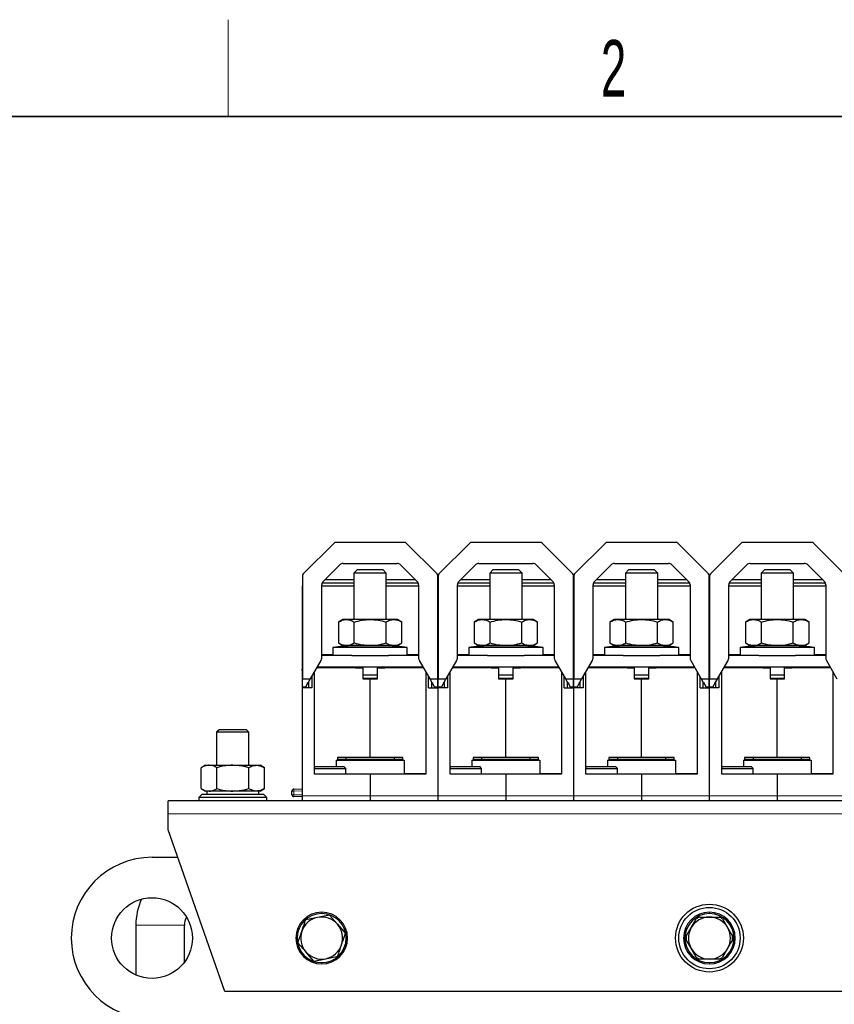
# Model space of a CAD drawing. Header units: millimetres. Extents: x 5 to 418, y 2 to 292.
# Tile 14 of 38: x 61 to 111, y 228 to 288. Entities that reach past the tile are written whole.
import ezdxf

# ---------------------------------------------------------------- set-up
doc = ezdxf.new("R2010")
doc.units = ezdxf.units.MM
doc.layers.add('SLD-0', color=7, linetype='Continuous')
doc.styles.add('SLDTEXTSTYLE0', font='TXT', dxfattribs={"width": 0.605})

msp = doc.modelspace()

# ---------------------------------------------------------------- linework, layer by layer
at = {"color": 7, "linetype": 'Continuous', "lineweight": 25}
for p, q in [((80.2979, 256.0967), (78.3916, 254.1904)), ((84.6585, 256.1435), (80.411, 256.1435)), ((86.6779, 254.1904), (84.7716, 256.0967)), ((88.6979, 256.0967), (86.7916, 254.1904)), ((93.0585, 256.1435), (88.811, 256.1435)), ((95.0779, 254.1904), (93.1716, 256.0967)), ((97.0979, 256.0967), (95.1916, 254.1904)), ((101.4585, 256.1435), (97.211, 256.1435)), ((103.4779, 254.1904), (101.5716, 256.0967)), ((105.4979, 256.0967), (103.5916, 254.1904)), ((109.8585, 256.1435), (105.611, 256.1435)), ((111.8779, 254.1904), (109.9716, 256.0967)), ((80.8661, 254.8435), (84.2034, 254.8435)), ((89.2661, 254.8435), (92.6034, 254.8435)), ((97.6661, 254.8435), (101.0034, 254.8435)), ((106.0661, 254.8435), (109.4034, 254.8435)), ((79.6226, 253.7243), (80.6539, 254.7557)), ((81.7347, 254.4435), (81.5347, 254.2435)), ((81.5347, 254.2435), (81.5347, 251.3635)), ((83.5347, 254.2435), (81.5347, 254.2435)), ((83.3347, 254.4435), (81.7347, 254.4435)), ((83.5347, 254.2435), (83.3347, 254.4435)), ((83.5347, 251.3635), (83.5347, 254.2435)), ((84.4155, 254.7557), (85.4469, 253.7243)), ((88.0226, 253.7243), (89.0539, 254.7557)), ((90.1347, 254.4435), (89.9347, 254.2435)), ((89.9347, 254.2435), (89.9347, 251.3635)), ((91.9347, 254.2435), (89.9347, 254.2435)), ((91.7347, 254.4435), (90.1347, 254.4435)), ((91.9347, 254.2435), (91.7347, 254.4435)), ((91.9347, 251.3635), (91.9347, 254.2435)), ((92.8155, 254.7557), (93.8469, 253.7243)), ((96.4226, 253.7243), (97.4539, 254.7557)), ((98.5347, 254.4435), (98.3347, 254.2435)), ((98.3347, 254.2435), (98.3347, 251.3635)), ((100.3347, 254.2435), (98.3347, 254.2435)), ((100.1347, 254.4435), (98.5347, 254.4435)), ((100.3347, 254.2435), (100.1347, 254.4435)), ((100.3347, 251.3635), (100.3347, 254.2435)), ((101.2155, 254.7557), (102.2469, 253.7243)), ((104.8226, 253.7243), (105.8539, 254.7557)), ((106.9347, 254.4435), (106.7347, 254.2435)), ((106.7347, 254.2435), (106.7347, 251.3635)), ((108.7347, 254.2435), (106.7347, 254.2435)), ((108.5347, 254.4435), (106.9347, 254.4435)), ((108.7347, 254.2435), (108.5347, 254.4435)), ((108.7347, 251.3635), (108.7347, 254.2435)), ((109.6155, 254.7557), (110.6469, 253.7243)), ((78.3447, 254.0773), (78.3447, 247.7001)), ((79.565, 253.6435), (81.5347, 253.6435)), ((81.5347, 253.827), (79.7252, 253.827)), ((85.3442, 253.827), (83.5347, 253.827)), ((83.5347, 253.6435), (85.5045, 253.6435)), ((86.7247, 247.7001), (86.7247, 254.0773)), ((86.7447, 254.0773), (86.7447, 247.7001)), ((87.965, 253.6435), (89.9347, 253.6435)), ((89.9347, 253.827), (88.1252, 253.827)), ((93.7442, 253.827), (91.9347, 253.827)), ((91.9347, 253.6435), (93.9045, 253.6435)), ((95.1247, 247.7001), (95.1247, 254.0773)), ((95.1447, 254.0773), (95.1447, 247.7001)), ((96.365, 253.6435), (98.3347, 253.6435)), ((98.3347, 253.827), (96.5252, 253.827)), ((102.1442, 253.827), (100.3347, 253.827)), ((100.3347, 253.6435), (102.3045, 253.6435)), ((103.5247, 247.7001), (103.5247, 254.0773)), ((103.5447, 254.0773), (103.5447, 247.7001)), ((104.765, 253.6435), (106.7347, 253.6435)), ((106.7347, 253.827), (104.9252, 253.827)), ((110.5442, 253.827), (108.7347, 253.827)), ((108.7347, 253.6435), (110.7045, 253.6435)), ((78.3347, 253.4435), (78.3447, 253.4435)), ((78.3347, 253.4435), (78.3347, 253.2835)), ((78.3347, 253.2835), (78.3347, 248.285)), ((79.5347, 248.9786), (79.5347, 253.5122)), ((79.5347, 253.4435), (81.5347, 253.4435)), ((83.5347, 253.4435), (85.5347, 253.4435)), ((85.5347, 253.5122), (85.5347, 248.9786)), ((86.7247, 253.4435), (86.7347, 253.4435)), ((86.7347, 253.2835), (86.7347, 253.4435)), ((86.7347, 253.4435), (86.7447, 253.4435)), ((86.7347, 248.285), (86.7347, 253.2835)), ((87.9347, 248.9786), (87.9347, 253.5122)), ((87.9347, 253.4435), (89.9347, 253.4435)), ((91.9347, 253.4435), (93.9347, 253.4435)), ((93.9347, 253.5122), (93.9347, 248.9786)), ((95.1247, 253.4435), (95.1347, 253.4435)), ((95.1347, 253.2835), (95.1347, 253.4435)), ((95.1347, 253.4435), (95.1447, 253.4435)), ((95.1347, 248.285), (95.1347, 253.2835)), ((96.3347, 248.9786), (96.3347, 253.5122)), ((96.3347, 253.4435), (98.3347, 253.4435)), ((100.3347, 253.4435), (102.3347, 253.4435)), ((102.3347, 253.5122), (102.3347, 248.9786)), ((103.5247, 253.4435), (103.5347, 253.4435)), ((103.5347, 253.2835), (103.5347, 253.4435)), ((103.5347, 253.4435), (103.5447, 253.4435)), ((103.5347, 248.285), (103.5347, 253.2835)), ((104.7347, 248.9786), (104.7347, 253.5122)), ((104.7347, 253.4435), (106.7347, 253.4435)), ((108.7347, 253.4435), (110.7347, 253.4435)), ((110.7347, 253.5122), (110.7347, 248.9786)), ((80.8347, 251.3635), (80.5717, 251.2117)), ((80.5717, 251.2117), (80.5717, 249.9154)), ((81.0625, 251.3635), (80.8347, 251.3635)), ((82.5347, 251.3635), (81.0625, 251.3635)), ((81.5532, 249.9154), (81.5532, 251.2117)), ((84.007, 251.3635), (82.5347, 251.3635)), ((83.5162, 249.9154), (83.5162, 251.2117)), ((84.2347, 251.3635), (84.007, 251.3635)), ((84.4977, 251.2117), (84.2347, 251.3635)), ((84.4977, 249.9154), (84.4977, 251.2117)), ((89.2347, 251.3635), (88.9717, 251.2117)), ((88.9717, 251.2117), (88.9717, 249.9154)), ((89.4625, 251.3635), (89.2347, 251.3635)), ((90.9347, 251.3635), (89.4625, 251.3635)), ((89.9532, 249.9154), (89.9532, 251.2117)), ((92.407, 251.3635), (90.9347, 251.3635)), ((91.9162, 249.9154), (91.9162, 251.2117)), ((92.6347, 251.3635), (92.407, 251.3635)), ((92.8977, 251.2117), (92.6347, 251.3635)), ((92.8977, 249.9154), (92.8977, 251.2117)), ((97.6347, 251.3635), (97.3717, 251.2117)), ((97.3717, 251.2117), (97.3717, 249.9154)), ((97.8625, 251.3635), (97.6347, 251.3635)), ((99.3347, 251.3635), (97.8625, 251.3635)), ((98.3532, 249.9154), (98.3532, 251.2117)), ((100.807, 251.3635), (99.3347, 251.3635)), ((100.3162, 249.9154), (100.3162, 251.2117)), ((101.0347, 251.3635), (100.807, 251.3635)), ((101.2977, 251.2117), (101.0347, 251.3635)), ((101.2977, 249.9154), (101.2977, 251.2117)), ((106.0347, 251.3635), (105.7717, 251.2117)), ((105.7717, 251.2117), (105.7717, 249.9154)), ((106.2625, 251.3635), (106.0347, 251.3635)), ((107.7347, 251.3635), (106.2625, 251.3635)), ((106.7532, 249.9154), (106.7532, 251.2117)), ((109.207, 251.3635), (107.7347, 251.3635)), ((108.7162, 249.9154), (108.7162, 251.2117)), ((109.4347, 251.3635), (109.207, 251.3635)), ((109.6977, 251.2117), (109.4347, 251.3635)), ((109.6977, 249.9154), (109.6977, 251.2117)), ((80.2347, 249.6435), (80.2347, 249.1435)), ((84.8347, 249.6435), (80.2347, 249.6435)), ((80.5717, 249.9154), (80.8347, 249.7635)), ((81.0625, 249.7635), (80.8347, 249.7635)), ((82.5347, 249.7635), (81.0625, 249.7635)), ((83.5847, 249.7369), (81.4847, 249.7369)), ((81.5347, 249.7635), (81.5347, 249.7369)), ((84.007, 249.7635), (82.5347, 249.7635)), ((83.5347, 249.7369), (83.5347, 249.7635)), ((84.2347, 249.7635), (84.007, 249.7635)), ((84.2347, 249.7635), (84.4977, 249.9154)), ((84.8347, 249.1435), (84.8347, 249.6435)), ((88.6347, 249.6435), (88.6347, 249.1435)), ((93.2347, 249.6435), (88.6347, 249.6435)), ((88.9717, 249.9154), (89.2347, 249.7635)), ((89.4625, 249.7635), (89.2347, 249.7635)), ((90.9347, 249.7635), (89.4625, 249.7635)), ((91.9847, 249.7369), (89.8847, 249.7369)), ((89.9347, 249.7635), (89.9347, 249.7369)), ((92.407, 249.7635), (90.9347, 249.7635)), ((91.9347, 249.7369), (91.9347, 249.7635)), ((92.6347, 249.7635), (92.407, 249.7635)), ((92.6347, 249.7635), (92.8977, 249.9154)), ((93.2347, 249.1435), (93.2347, 249.6435)), ((97.0347, 249.6435), (97.0347, 249.1435)), ((101.6347, 249.6435), (97.0347, 249.6435)), ((97.3717, 249.9154), (97.6347, 249.7635)), ((97.8625, 249.7635), (97.6347, 249.7635)), ((99.3347, 249.7635), (97.8625, 249.7635)), ((100.3847, 249.7369), (98.2847, 249.7369)), ((98.3347, 249.7635), (98.3347, 249.7369)), ((100.807, 249.7635), (99.3347, 249.7635)), ((100.3347, 249.7369), (100.3347, 249.7635)), ((101.0347, 249.7635), (100.807, 249.7635)), ((101.0347, 249.7635), (101.2977, 249.9154)), ((101.6347, 249.1435), (101.6347, 249.6435)), ((105.4347, 249.6435), (105.4347, 249.1435)), ((110.0347, 249.6435), (105.4347, 249.6435)), ((105.7717, 249.9154), (106.0347, 249.7635)), ((106.2625, 249.7635), (106.0347, 249.7635)), ((107.7347, 249.7635), (106.2625, 249.7635)), ((108.7847, 249.7369), (106.6847, 249.7369)), ((106.7347, 249.7635), (106.7347, 249.7369)), ((109.207, 249.7635), (107.7347, 249.7635)), ((108.7347, 249.7369), (108.7347, 249.7635)), ((109.4347, 249.7635), (109.207, 249.7635)), ((109.4347, 249.7635), (109.6977, 249.9154)), ((110.0347, 249.1435), (110.0347, 249.6435)), ((78.843, 247.7001), (79.4945, 248.8286)), ((80.2347, 249.1735), (79.5347, 249.1735)), ((81.3989, 249.1435), (79.5347, 249.1435)), ((81.3989, 249.1435), (83.6705, 249.1435)), ((85.5347, 249.1435), (83.6705, 249.1435)), ((85.5347, 249.1735), (84.8347, 249.1735)), ((85.5749, 248.8286), (86.2265, 247.7001)), ((87.243, 247.7001), (87.8945, 248.8286)), ((88.6347, 249.1735), (87.9347, 249.1735)), ((89.7989, 249.1435), (87.9347, 249.1435)), ((89.7989, 249.1435), (92.0705, 249.1435)), ((93.9347, 249.1435), (92.0705, 249.1435)), ((93.9347, 249.1735), (93.2347, 249.1735)), ((93.9749, 248.8286), (94.6265, 247.7001)), ((95.643, 247.7001), (96.2945, 248.8286)), ((97.0347, 249.1735), (96.3347, 249.1735)), ((98.1989, 249.1435), (96.3347, 249.1435)), ((98.1989, 249.1435), (100.4705, 249.1435)), ((102.3347, 249.1435), (100.4705, 249.1435)), ((102.3347, 249.1735), (101.6347, 249.1735)), ((102.3749, 248.8286), (103.0265, 247.7001)), ((104.043, 247.7001), (104.6945, 248.8286)), ((105.4347, 249.1735), (104.7347, 249.1735)), ((106.5989, 249.1435), (104.7347, 249.1435)), ((106.5989, 249.1435), (108.8705, 249.1435)), ((110.7347, 249.1435), (108.8705, 249.1435)), ((110.7347, 249.1735), (110.0347, 249.1735)), ((110.7749, 248.8286), (111.4265, 247.7001)), ((78.3347, 248.2142), (78.3347, 248.285)), ((78.3347, 248.2142), (78.3347, 247.1435)), ((79.0947, 241.7835), (79.0947, 248.1362)), ((81.6347, 248.4135), (79.2549, 248.4135)), ((79.2722, 248.4435), (85.7973, 248.4435)), ((80.5847, 248.4435), (80.5847, 248.4135)), ((81.6347, 248.3835), (81.6347, 248.4135)), ((81.6347, 248.3835), (82.0847, 248.3835)), ((82.0847, 248.3835), (82.0847, 247.6835)), ((82.9847, 247.6835), (82.9847, 248.3835)), ((82.9847, 248.3835), (83.4347, 248.3835)), ((83.4347, 248.4135), (83.4347, 248.3835)), ((85.8146, 248.4135), (83.4347, 248.4135)), ((84.4847, 248.4135), (84.4847, 248.4435)), ((85.9747, 248.1362), (85.9747, 241.7835)), ((86.7347, 248.285), (86.7347, 248.2142)), ((86.7347, 247.1435), (86.7347, 248.2142)), ((87.4947, 241.7835), (87.4947, 248.1362)), ((90.0347, 248.4135), (87.6549, 248.4135)), ((87.6722, 248.4435), (94.1973, 248.4435)), ((88.9847, 248.4435), (88.9847, 248.4135)), ((90.0347, 248.3835), (90.0347, 248.4135)), ((90.0347, 248.3835), (90.4847, 248.3835)), ((90.4847, 248.3835), (90.4847, 247.6835)), ((91.3847, 247.6835), (91.3847, 248.3835)), ((91.3847, 248.3835), (91.8347, 248.3835)), ((91.8347, 248.4135), (91.8347, 248.3835)), ((94.2146, 248.4135), (91.8347, 248.4135)), ((92.8847, 248.4135), (92.8847, 248.4435)), ((94.3747, 248.1362), (94.3747, 241.7835)), ((95.1347, 248.285), (95.1347, 248.2142)), ((95.1347, 247.1435), (95.1347, 248.2142)), ((95.8947, 241.7835), (95.8947, 248.1362)), ((98.4347, 248.4135), (96.0549, 248.4135)), ((96.0722, 248.4435), (102.5973, 248.4435)), ((97.3847, 248.4435), (97.3847, 248.4135)), ((98.4347, 248.3835), (98.4347, 248.4135)), ((98.4347, 248.3835), (98.8847, 248.3835)), ((98.8847, 248.3835), (98.8847, 247.6835)), ((99.7847, 247.6835), (99.7847, 248.3835)), ((99.7847, 248.3835), (100.2347, 248.3835)), ((100.2347, 248.4135), (100.2347, 248.3835)), ((102.6146, 248.4135), (100.2347, 248.4135)), ((101.2847, 248.4135), (101.2847, 248.4435)), ((102.5107, 248.4435), (102.5107, 248.4135)), ((102.7747, 248.1362), (102.7747, 241.7835)), ((103.5347, 248.285), (103.5347, 248.2142)), ((103.5347, 247.1435), (103.5347, 248.2142)), ((104.2947, 241.7835), (104.2947, 248.1362)), ((106.8347, 248.4135), (104.4549, 248.4135)), ((104.4722, 248.4435), (110.9973, 248.4435)), ((105.3447, 248.4435), (105.3447, 248.4135)), ((105.5247, 248.4135), (105.5247, 248.4435)), ((105.7847, 248.4435), (105.7847, 248.4135)), ((106.8347, 248.3835), (106.8347, 248.4135)), ((106.8347, 248.3835), (107.2847, 248.3835)), ((107.2847, 248.3835), (107.2847, 247.6835)), ((108.1847, 247.6835), (108.1847, 248.3835)), ((108.1847, 248.3835), (108.6347, 248.3835)), ((108.6347, 248.4135), (108.6347, 248.3835)), ((111.0146, 248.4135), (108.6347, 248.4135)), ((109.6847, 248.4135), (109.6847, 248.4435)), ((111.1747, 248.1362), (111.1747, 241.7835)), ((78.3447, 247.6718), (78.3447, 247.7001)), ((78.3447, 247.1835), (78.3447, 247.6718)), ((78.6948, 247.4435), (78.8266, 247.6718)), ((78.7347, 247.1435), (78.7347, 247.5126)), ((78.8266, 247.6718), (78.843, 247.7001)), ((78.9167, 247.8278), (78.9167, 247.1435)), ((82.0847, 247.9435), (82.9847, 247.9435)), ((82.0847, 247.7435), (82.9847, 247.7435)), ((82.0847, 247.6835), (82.5347, 247.6835)), ((82.5347, 247.6835), (82.5347, 247.7435)), ((82.5347, 242.8235), (82.5347, 247.6835)), ((82.5347, 247.6835), (82.9847, 247.6835)), ((86.1527, 247.1435), (86.1527, 247.8278)), ((86.2265, 247.7001), (86.2428, 247.6718)), ((86.3746, 247.4435), (86.2428, 247.6718)), ((86.3347, 247.5126), (86.3347, 247.1435)), ((86.7247, 247.6718), (86.7247, 247.7001)), ((86.7247, 247.1835), (86.7247, 247.6718)), ((86.7447, 247.6718), (86.7447, 247.7001)), ((86.7447, 247.1835), (86.7447, 247.6718)), ((87.0948, 247.4435), (87.2266, 247.6718)), ((87.1347, 247.1435), (87.1347, 247.5126)), ((87.2266, 247.6718), (87.243, 247.7001)), ((87.3167, 247.8278), (87.3167, 247.1435)), ((90.4847, 247.9435), (91.3847, 247.9435)), ((90.4847, 247.7435), (91.3847, 247.7435)), ((90.4847, 247.6835), (90.9347, 247.6835)), ((90.9347, 247.6835), (90.9347, 247.7435)), ((90.9347, 242.8235), (90.9347, 247.6835)), ((90.9347, 247.6835), (91.3847, 247.6835)), ((94.5527, 247.1435), (94.5527, 247.8278)), ((94.6265, 247.7001), (94.6428, 247.6718)), ((94.7746, 247.4435), (94.6428, 247.6718)), ((94.7347, 247.5126), (94.7347, 247.1435)), ((95.1247, 247.6718), (95.1247, 247.7001)), ((95.1247, 247.1835), (95.1247, 247.6718)), ((95.1447, 247.6718), (95.1447, 247.7001)), ((95.1447, 247.1835), (95.1447, 247.6718)), ((95.4948, 247.4435), (95.6266, 247.6718)), ((95.5347, 247.1435), (95.5347, 247.5126)), ((95.6266, 247.6718), (95.643, 247.7001)), ((95.7167, 247.8278), (95.7167, 247.1435)), ((98.8847, 247.9435), (99.7847, 247.9435)), ((98.8847, 247.7435), (99.7847, 247.7435)), ((98.8847, 247.6835), (99.3347, 247.6835)), ((99.3347, 247.6835), (99.3347, 247.7435)), ((99.3347, 242.8235), (99.3347, 247.6835)), ((99.3347, 247.6835), (99.7847, 247.6835)), ((102.9527, 247.1435), (102.9527, 247.8278)), ((103.0265, 247.7001), (103.0428, 247.6718)), ((103.1746, 247.4435), (103.0428, 247.6718)), ((103.1347, 247.5126), (103.1347, 247.1435)), ((103.5247, 247.6718), (103.5247, 247.7001)), ((103.5247, 247.1835), (103.5247, 247.6718)), ((103.5447, 247.6718), (103.5447, 247.7001)), ((103.5447, 247.1835), (103.5447, 247.6718)), ((103.8948, 247.4435), (104.0266, 247.6718)), ((103.9347, 247.1435), (103.9347, 247.5126)), ((104.0266, 247.6718), (104.043, 247.7001)), ((104.1167, 247.8278), (104.1167, 247.1435)), ((107.2847, 247.9435), (108.1847, 247.9435)), ((107.2847, 247.7435), (108.1847, 247.7435)), ((107.2847, 247.6835), (107.7347, 247.6835)), ((107.7347, 247.6835), (107.7347, 247.7435)), ((107.7347, 242.8235), (107.7347, 247.6835)), ((107.7347, 247.6835), (108.1847, 247.6835)), ((78.3347, 247.1435), (78.3347, 240.4435)), ((78.9167, 247.1435), (78.3347, 247.1435)), ((78.5447, 247.1835), (78.3447, 247.1835)), ((78.5447, 247.1835), (78.6447, 247.3567)), ((78.6447, 247.4435), (78.6948, 247.4435)), ((78.6447, 247.4435), (78.6447, 247.3567)), ((86.1527, 247.1435), (86.7347, 247.1435)), ((86.3746, 247.4435), (86.4247, 247.4435)), ((86.4247, 247.3567), (86.4247, 247.4435)), ((86.4247, 247.3567), (86.5247, 247.1835)), ((86.7247, 247.1835), (86.5247, 247.1835)), ((86.7347, 240.4435), (86.7347, 247.1435)), ((87.3167, 247.1435), (86.7347, 247.1435)), ((86.9447, 247.1835), (86.7447, 247.1835)), ((86.9447, 247.1835), (87.0447, 247.3567)), ((87.0447, 247.4435), (87.0948, 247.4435)), ((87.0447, 247.4435), (87.0447, 247.3567)), ((94.5527, 247.1435), (95.1347, 247.1435)), ((94.7746, 247.4435), (94.8247, 247.4435)), ((94.8247, 247.3567), (94.8247, 247.4435)), ((94.8247, 247.3567), (94.9247, 247.1835)), ((95.1247, 247.1835), (94.9247, 247.1835)), ((95.1347, 240.4435), (95.1347, 247.1435)), ((95.7167, 247.1435), (95.1347, 247.1435)), ((95.3447, 247.1835), (95.1447, 247.1835)), ((95.3447, 247.1835), (95.4447, 247.3567)), ((95.4447, 247.4435), (95.4948, 247.4435)), ((95.4447, 247.4435), (95.4447, 247.3567)), ((102.9527, 247.1435), (103.5347, 247.1435)), ((103.1746, 247.4435), (103.2247, 247.4435)), ((103.2247, 247.3567), (103.2247, 247.4435)), ((103.2247, 247.3567), (103.3247, 247.1835)), ((103.5247, 247.1835), (103.3247, 247.1835)), ((103.5347, 240.4435), (103.5347, 247.1435)), ((104.1167, 247.1435), (103.5347, 247.1435)), ((103.7447, 247.1835), (103.5447, 247.1835)), ((103.7447, 247.1835), (103.8447, 247.3567)), ((103.8447, 247.4435), (103.8948, 247.4435)), ((103.8447, 247.4435), (103.8447, 247.3567)), ((73.1947, 244.5435), (73.0347, 244.3835)), ((74.8747, 244.5435), (73.1947, 244.5435)), ((75.0347, 244.3835), (74.8747, 244.5435)), ((73.0347, 244.3835), (73.0347, 242.3435)), ((75.0347, 244.3835), (73.0347, 244.3835)), ((75.0347, 242.3435), (75.0347, 244.3835)), ((80.4347, 242.6635), (80.4347, 242.2635)), ((80.4347, 242.6635), (84.6347, 242.6635)), ((82.5347, 242.8235), (80.5147, 242.8235)), ((80.5147, 242.8235), (80.5147, 242.6635)), ((84.5347, 242.7075), (80.5347, 242.7075)), ((80.5347, 242.6723), (80.5347, 242.7075)), ((80.5347, 242.6635), (80.5347, 242.6723)), ((81.0347, 242.8235), (81.0347, 242.7075)), ((84.5547, 242.8235), (82.5347, 242.8235)), ((84.0347, 242.7075), (84.0347, 242.8235)), ((84.5347, 242.7075), (84.5347, 242.6723)), ((84.5347, 242.6723), (84.5347, 242.6635)), ((84.5547, 242.6635), (84.5547, 242.8235)), ((84.6347, 242.6635), (84.6347, 241.7835)), ((88.8347, 242.6635), (88.8347, 242.2635)), ((88.8347, 242.6635), (93.0347, 242.6635)), ((90.9347, 242.8235), (88.9147, 242.8235)), ((88.9147, 242.8235), (88.9147, 242.6635)), ((92.9347, 242.7075), (88.9347, 242.7075)), ((88.9347, 242.6723), (88.9347, 242.7075)), ((88.9347, 242.6635), (88.9347, 242.6723)), ((89.4347, 242.8235), (89.4347, 242.7075)), ((92.9547, 242.8235), (90.9347, 242.8235)), ((92.4347, 242.7075), (92.4347, 242.8235)), ((92.9347, 242.7075), (92.9347, 242.6723)), ((92.9347, 242.6723), (92.9347, 242.6635)), ((92.9547, 242.6635), (92.9547, 242.8235)), ((93.0347, 242.6635), (93.0347, 241.7835)), ((97.2347, 242.6635), (97.2347, 242.2635)), ((97.2347, 242.6635), (101.4347, 242.6635)), ((99.3347, 242.8235), (97.3147, 242.8235)), ((97.3147, 242.8235), (97.3147, 242.6635)), ((101.3347, 242.7075), (97.3347, 242.7075)), ((97.3347, 242.6723), (97.3347, 242.7075)), ((97.3347, 242.6635), (97.3347, 242.6723)), ((97.8347, 242.8235), (97.8347, 242.7075)), ((101.3547, 242.8235), (99.3347, 242.8235)), ((100.8347, 242.7075), (100.8347, 242.8235)), ((101.3347, 242.7075), (101.3347, 242.6723)), ((101.3347, 242.6723), (101.3347, 242.6635)), ((101.3547, 242.6635), (101.3547, 242.8235)), ((101.4347, 242.6635), (101.4347, 241.7835)), ((105.6347, 242.6635), (105.6347, 242.2635)), ((105.6347, 242.6635), (109.8347, 242.6635)), ((107.7347, 242.8235), (105.7147, 242.8235)), ((105.7147, 242.8235), (105.7147, 242.6635)), ((109.7347, 242.7075), (105.7347, 242.7075)), ((105.7347, 242.6723), (105.7347, 242.7075)), ((105.7347, 242.6635), (105.7347, 242.6723)), ((106.2347, 242.8235), (106.2347, 242.7075)), ((109.7547, 242.8235), (107.7347, 242.8235)), ((109.2347, 242.7075), (109.2347, 242.8235)), ((109.7347, 242.7075), (109.7347, 242.6723)), ((109.7347, 242.6723), (109.7347, 242.6635)), ((109.7547, 242.6635), (109.7547, 242.8235)), ((109.8347, 242.6635), (109.8347, 241.7835)), ((72.3347, 242.3435), (72.0717, 242.1917)), ((72.0717, 240.8954), (72.0717, 242.1917)), ((72.3347, 242.3435), (72.5625, 242.3435)), ((72.5625, 242.3435), (74.0347, 242.3435)), ((73.0532, 240.8954), (73.0532, 242.1917)), ((74.0347, 242.3435), (75.507, 242.3435)), ((75.0162, 240.8954), (75.0162, 242.1917)), ((75.507, 242.3435), (75.7347, 242.3435)), ((75.9977, 242.1917), (75.7347, 242.3435)), ((75.9977, 240.8954), (75.9977, 242.1917)), ((79.1547, 242.2635), (79.0947, 242.2035)), ((79.0947, 242.1435), (81.0347, 242.1435)), ((79.1547, 242.2635), (80.9147, 242.2635)), ((81.0347, 242.1435), (80.9147, 242.2635)), ((81.0347, 241.7835), (81.0347, 242.1435)), ((87.5547, 242.2635), (87.4947, 242.2035)), ((87.4947, 242.1435), (89.4347, 242.1435)), ((87.5547, 242.2635), (89.3147, 242.2635)), ((89.4347, 242.1435), (89.3147, 242.2635)), ((89.4347, 241.7835), (89.4347, 242.1435)), ((95.9547, 242.2635), (95.8947, 242.2035)), ((95.8947, 242.1435), (97.8347, 242.1435)), ((95.9547, 242.2635), (97.7147, 242.2635)), ((97.8347, 242.1435), (97.7147, 242.2635)), ((97.8347, 241.7835), (97.8347, 242.1435)), ((104.3547, 242.2635), (104.2947, 242.2035)), ((104.2947, 242.1435), (106.2347, 242.1435)), ((104.3547, 242.2635), (106.1147, 242.2635)), ((106.2347, 242.1435), (106.1147, 242.2635)), ((106.2347, 241.7835), (106.2347, 242.1435)), ((82.5347, 241.7835), (79.0947, 241.7835)), ((85.9747, 241.7835), (82.5347, 241.7835)), ((82.5347, 241.7835), (82.5347, 240.4435)), ((90.9347, 241.7835), (87.4947, 241.7835)), ((90.9347, 241.7835), (90.9347, 240.4435)), ((94.3747, 241.7835), (90.9347, 241.7835)), ((99.3347, 241.7835), (95.8947, 241.7835)), ((102.7747, 241.7835), (99.3347, 241.7835)), ((99.3347, 241.7835), (99.3347, 240.4435)), ((107.7347, 241.7835), (104.2947, 241.7835)), ((107.7347, 241.7835), (107.7347, 240.4435)), ((111.1747, 241.7835), (107.7347, 241.7835)), ((72.0717, 240.8954), (72.3347, 240.7435)), ((75.7347, 240.7435), (75.9977, 240.8954)), ((77.8105, 240.8652), (78.3347, 240.8835)), ((72.1347, 240.5435), (71.9347, 240.3435)), ((71.9347, 240.3435), (71.9347, 240.1435)), ((76.1347, 240.3435), (71.9347, 240.3435)), ((72.1347, 240.5435), (75.9347, 240.5435)), ((72.5625, 240.7435), (72.3347, 240.7435)), ((72.4347, 240.7435), (72.4347, 240.5435)), ((74.0347, 240.7435), (72.5625, 240.7435)), ((75.507, 240.7435), (74.0347, 240.7435)), ((75.7347, 240.7435), (75.507, 240.7435)), ((75.6347, 240.5435), (75.6347, 240.7435)), ((76.1347, 240.3435), (75.9347, 240.5435)), ((76.1347, 240.1435), (76.1347, 240.3435)), ((77.6947, 240.5218), (77.6947, 240.7453)), ((78.3347, 240.3835), (77.8105, 240.4018)), ((78.3347, 240.4435), (78.3347, 240.1435)), ((82.5347, 240.4435), (82.5347, 240.1435)), ((86.7347, 240.1435), (86.7347, 240.4435)), ((90.9347, 240.4435), (90.9347, 240.1435)), ((95.1347, 240.1435), (95.1347, 240.4435)), ((99.3347, 240.4435), (99.3347, 240.1435)), ((103.5347, 240.1435), (103.5347, 240.4435)), ((107.7347, 240.4435), (107.7347, 240.1435)), ((137.0347, 240.1435), (70.0347, 240.1435)), ((70.0347, 239.3435), (70.0347, 240.1435)), ((70.0347, 238.3435), (70.0347, 239.3435)), ((73.5347, 228.3435), (70.0347, 238.3435)), ((69.0347, 236.6435), (70.6297, 236.6435)), ((79.2806, 232.9185), (78.5446, 232.7718)), ((80.0167, 233.0652), (79.2806, 232.9185)), ((80.0167, 233.0652), (80.5118, 232.501)), ((102.92, 232.9435), (103.5347, 232.9435)), ((103.5347, 232.9435), (104.1494, 232.9435)), ((68.0347, 232.4435), (68.0347, 229.3522)), ((71.0347, 230.1435), (71.0347, 232.4435)), ((80.5118, 232.501), (81.0069, 231.9369)), ((102.1016, 231.7612), (102.4089, 232.2935)), ((102.4089, 232.2935), (102.7162, 232.8259)), ((104.3532, 232.8259), (104.6606, 232.2935)), ((104.6606, 232.2935), (104.9679, 231.7612)), ((78.5577, 230.786), (78.0626, 231.3501)), ((102.4089, 230.9935), (102.1016, 231.5259)), ((104.9679, 231.5259), (104.6606, 230.9935)), ((79.0527, 230.2219), (78.5577, 230.786)), ((79.7888, 230.3686), (80.5249, 230.5153)), ((102.7162, 230.4612), (102.4089, 230.9935)), ((104.6606, 230.9935), (104.3532, 230.4612)), ((79.0527, 230.2219), (79.7888, 230.3686)), ((103.5347, 230.3435), (102.92, 230.3435)), ((104.1494, 230.3435), (103.5347, 230.3435)), ((133.5347, 228.3435), (73.5347, 228.3435))]:
    msp.add_line(p, q, dxfattribs=at)
at = {"color": 7, "linetype": 'Continuous', "lineweight": 18}
for p, q in [((78.3347, 253.2835), (78.3447, 253.2835)), ((86.7247, 253.2835), (86.7347, 253.2835)), ((86.7347, 253.2835), (86.7447, 253.2835)), ((95.1247, 253.2835), (95.1347, 253.2835)), ((95.1347, 253.2835), (95.1447, 253.2835)), ((103.5247, 253.2835), (103.5347, 253.2835)), ((103.5347, 253.2835), (103.5447, 253.2835)), ((78.3447, 248.285), (78.3347, 248.285)), ((78.3447, 248.2142), (78.3347, 248.2142)), ((79.2376, 248.3835), (81.6347, 248.3835)), ((83.4347, 248.3835), (85.8319, 248.3835)), ((86.7347, 248.285), (86.7247, 248.285)), ((86.7347, 248.2142), (86.7247, 248.2142)), ((86.7447, 248.285), (86.7347, 248.285)), ((86.7447, 248.2142), (86.7347, 248.2142)), ((87.6376, 248.3835), (90.0347, 248.3835)), ((91.8347, 248.3835), (94.2319, 248.3835)), ((95.1347, 248.285), (95.1247, 248.285)), ((95.1347, 248.2142), (95.1247, 248.2142)), ((95.1447, 248.285), (95.1347, 248.285)), ((95.1447, 248.2142), (95.1347, 248.2142)), ((96.0376, 248.3835), (98.4347, 248.3835)), ((100.2347, 248.3835), (102.6319, 248.3835)), ((103.5347, 248.285), (103.5247, 248.285)), ((103.5347, 248.2142), (103.5247, 248.2142)), ((103.5447, 248.285), (103.5347, 248.285)), ((103.5447, 248.2142), (103.5347, 248.2142)), ((104.4376, 248.3835), (106.8347, 248.3835)), ((108.6347, 248.3835), (111.0319, 248.3835)), ((78.3447, 247.7001), (78.843, 247.7001)), ((78.3447, 247.6718), (78.8266, 247.6718)), ((86.2265, 247.7001), (86.7247, 247.7001)), ((86.2428, 247.6718), (86.7247, 247.6718)), ((86.7447, 247.7001), (87.243, 247.7001)), ((86.7447, 247.6718), (87.2266, 247.6718)), ((94.6265, 247.7001), (95.1247, 247.7001)), ((94.6428, 247.6718), (95.1247, 247.6718)), ((95.1447, 247.7001), (95.643, 247.7001)), ((95.1447, 247.6718), (95.6266, 247.6718)), ((103.0265, 247.7001), (103.5247, 247.7001)), ((103.0428, 247.6718), (103.5247, 247.6718)), ((103.5447, 247.7001), (104.043, 247.7001)), ((103.5447, 247.6718), (104.0266, 247.6718)), ((80.5347, 242.6723), (84.5347, 242.6723)), ((88.9347, 242.6723), (92.9347, 242.6723)), ((97.3347, 242.6723), (101.3347, 242.6723)), ((105.7347, 242.6723), (109.7347, 242.6723)), ((85.9747, 241.8249), (84.6347, 241.8249)), ((94.3747, 241.8249), (93.0347, 241.8249)), ((102.7747, 241.8249), (101.4347, 241.8249)), ((111.1747, 241.8249), (109.8347, 241.8249)), ((77.8105, 240.7453), (78.3347, 240.7636)), ((77.8105, 240.7453), (77.8105, 240.5218)), ((78.3347, 240.5035), (77.8105, 240.5218)), ((82.5347, 240.4435), (78.3347, 240.4435)), ((82.5347, 240.4435), (86.7347, 240.4435)), ((90.9347, 240.4435), (86.7347, 240.4435)), ((90.9347, 240.4435), (95.1347, 240.4435)), ((99.3347, 240.4435), (95.1347, 240.4435)), ((99.3347, 240.4435), (103.5347, 240.4435)), ((107.7347, 240.4435), (103.5347, 240.4435)), ((107.7347, 240.4435), (111.9347, 240.4435)), ((137.0347, 239.3435), (70.0347, 239.3435)), ((79.5347, 233.1635), (79.5347, 233.2435)), ((103.5347, 233.1635), (103.5347, 233.2435)), ((68.0347, 232.4435), (71.0347, 232.4435)), ((79.5347, 230.1235), (79.5347, 230.0435)), ((103.5347, 230.1235), (103.5347, 230.0435))]:
    msp.add_line(p, q, dxfattribs=at)
at = {"color": 7, "linetype": 'Continuous', "lineweight": 18, "flags": 128}
for points in [[(77.6947, 240.7453), (77.6969, 240.7453), (77.7035, 240.7453), (77.7141, 240.7453), (77.7284, 240.7453), (77.7459, 240.7453), (77.7659, 240.7453), (77.7877, 240.7453), (77.8105, 240.7453)], [(77.8105, 240.5218), (77.7877, 240.5218), (77.7659, 240.5218), (77.7459, 240.5218), (77.7284, 240.5218), (77.7141, 240.5218), (77.7035, 240.5218), (77.6969, 240.5218), (77.6947, 240.5218)]]:
    msp.add_lwpolyline(points, dxfattribs=at)
at = {"color": 7, "linetype": 'Continuous', "lineweight": 25}
for centre, radius in [((69.0347, 231.6435), 2.5), ((103.5347, 231.6435), 2.1), ((103.5347, 231.6435), 1.9)]:
    msp.add_circle(centre, radius, dxfattribs=at)
for centre, radius, start, end in [((80.411, 255.9835), 0.16, 90, 135), ((84.6585, 255.9835), 0.16, 45, 90), ((88.811, 255.9835), 0.16, 90, 135), ((93.0585, 255.9835), 0.16, 45, 90), ((97.211, 255.9835), 0.16, 90, 135), ((101.4585, 255.9835), 0.16, 45, 90), ((105.611, 255.9835), 0.16, 90, 135), ((109.8585, 255.9835), 0.16, 45, 90), ((80.8661, 254.5435), 0.3, 90, 135), ((84.2034, 254.5435), 0.3, 45, 90), ((89.2661, 254.5435), 0.3, 90, 135), ((92.6034, 254.5435), 0.3, 45, 90), ((97.6661, 254.5435), 0.3, 90, 135), ((101.0034, 254.5435), 0.3, 45, 90), ((106.0661, 254.5435), 0.3, 90, 135), ((109.4034, 254.5435), 0.3, 45, 90), ((78.5047, 254.0773), 0.16, 135, 180), ((86.5647, 254.0773), 0.16, 0, 45), ((86.9047, 254.0773), 0.16, 135, 180), ((94.9647, 254.0773), 0.16, 0, 45), ((95.3047, 254.0773), 0.16, 135, 180), ((103.3647, 254.0773), 0.16, 0, 45), ((103.7047, 254.0773), 0.16, 135, 180), ((79.8347, 253.5122), 0.3, 135, 180), ((85.2347, 253.5122), 0.3, 0, 45), ((88.2347, 253.5122), 0.3, 135, 180), ((93.6347, 253.5122), 0.3, 0, 45), ((96.6347, 253.5122), 0.3, 135, 180), ((102.0347, 253.5122), 0.3, 0, 45), ((105.0347, 253.5122), 0.3, 135, 180), ((110.4347, 253.5122), 0.3, 0, 45), ((82.5347, 227.2641), 22.4973, 92.675093, 95.867852), ((82.5347, 227.2641), 22.4973, 84.132148, 87.324907), ((90.9347, 227.2641), 22.4973, 92.675093, 95.867852), ((90.9347, 227.2641), 22.4973, 84.132148, 87.324907), ((99.3347, 227.2641), 22.4973, 92.675093, 95.867852), ((99.3347, 227.2641), 22.4973, 84.132148, 87.324907), ((107.7347, 227.2641), 22.4973, 92.675093, 95.867852), ((107.7347, 227.2641), 22.4973, 84.132148, 87.324907), ((79.2347, 248.9786), 0.3, 330, 0), ((85.8347, 248.9786), 0.3, 180, 210), ((87.6347, 248.9786), 0.3, 330, 0), ((94.2347, 248.9786), 0.3, 180, 210), ((96.0347, 248.9786), 0.3, 330, 0), ((102.6347, 248.9786), 0.3, 180, 210), ((104.4347, 248.9786), 0.3, 330, 0), ((111.0347, 248.9786), 0.3, 180, 210), ((77.8147, 240.7453), 0.12, 92.000011, 180), ((77.8147, 240.5218), 0.12, 180, 267.999995), ((69.0347, 231.6435), 5, 90, 270), ((71.9347, 232.4435), 3.9, 155.554676, 180), ((71.9347, 232.4435), 0.9, 147.232673, 180), ((79.5347, 231.6435), 1.6, 90, 270), ((79.5347, 231.6435), 1.52, 90, 270), ((79.5347, 231.6435), 1.3, 101.271373, 161.271373), ((79.5347, 231.6435), 1.3, 41.271373, 101.271373), ((79.5347, 231.6435), 1.6, 270, 90), ((79.5347, 231.6435), 1.52, 270, 90), ((103.5347, 231.6435), 1.6, 90, 270), ((103.5347, 231.6435), 1.52, 90, 270), ((103.5347, 231.6435), 1.3, 90, 150), ((103.5347, 231.6435), 1.438, 115.306591, 124.693409), ((103.5347, 231.6435), 1.6, 270, 90), ((103.5347, 231.6435), 1.52, 270, 90), ((103.5347, 231.6435), 1.3, 30, 90), ((103.5347, 231.6435), 1.438, 55.306591, 64.693409), ((79.5347, 231.6435), 1.3, 341.271373, 41.271373), ((103.5347, 231.6435), 1.3, 150, 210), ((103.5347, 231.6435), 1.3, 330, 30), ((79.5347, 231.6435), 1.3, 161.271373, 221.271373), ((103.5347, 231.6435), 1.438, 175.306591, 184.693409), ((103.5347, 231.6435), 1.438, 355.306591, 4.693409), ((79.5347, 231.6435), 1.3, 281.271373, 341.271373), ((79.5347, 231.6435), 1.3, 221.271373, 281.271373), ((103.5347, 231.6435), 1.3, 210, 270), ((103.5347, 231.6435), 1.438, 235.306591, 244.693409), ((103.5347, 231.6435), 1.3, 270, 330), ((103.5347, 231.6435), 1.438, 295.306591, 304.693409)]:
    msp.add_arc(centre, radius, start, end, dxfattribs=at)
at = {"color": 7, "linetype": 'Continuous', "lineweight": 18}
for centre, start, end in [((78.6708, 240.8053), 176.012907, 183.987103), ((78.6708, 240.4618), 176.012885, 183.987115)]:
    msp.add_arc(centre, 0.8624, start, end, dxfattribs=at)
at = {"color": 7, "linetype": 'Continuous', "lineweight": 25}
for points, knots in [([(80.5717, 251.2117), (80.6514, 251.2541), (80.8123, 251.3398), (80.9786, 251.3556), (81.0625, 251.3635)], [0, 0, 0, 0, 0.495458, 1, 1, 1, 1]), ([(81.0625, 251.3635), (81.1447, 251.3559), (81.311, 251.3404), (81.4719, 251.2549), (81.5532, 251.2117)], [0, 0, 0, 0, 0.49451072, 1, 1, 1, 1]), ([(81.5532, 251.2117), (81.7126, 251.2541), (82.0344, 251.3398), (82.3669, 251.3556), (82.5347, 251.3635)], [0, 0, 0, 0, 0.495458, 1, 1, 1, 1]), ([(82.5347, 251.3635), (82.6992, 251.3559), (83.0318, 251.3404), (83.3536, 251.2549), (83.5162, 251.2117)], [0, 0, 0, 0, 0.4945107, 1, 1, 1, 1]), ([(83.5162, 251.2117), (83.5959, 251.2541), (83.7568, 251.3398), (83.9231, 251.3556), (84.007, 251.3635)], [0, 0, 0, 0, 0.495458, 1, 1, 1, 1]), ([(84.007, 251.3635), (84.0892, 251.3559), (84.2555, 251.3404), (84.4164, 251.2549), (84.4977, 251.2117)], [0, 0, 0, 0, 0.4945107, 1, 1, 1, 1]), ([(88.9717, 251.2117), (89.0514, 251.2541), (89.2123, 251.3398), (89.3786, 251.3556), (89.4625, 251.3635)], [0, 0, 0, 0, 0.495458, 1, 1, 1, 1]), ([(89.4625, 251.3635), (89.5447, 251.3559), (89.711, 251.3404), (89.8719, 251.2549), (89.9532, 251.2117)], [0, 0, 0, 0, 0.49451072, 1, 1, 1, 1]), ([(89.9532, 251.2117), (90.1126, 251.2541), (90.4344, 251.3398), (90.7669, 251.3556), (90.9347, 251.3635)], [0, 0, 0, 0, 0.495458, 1, 1, 1, 1]), ([(90.9347, 251.3635), (91.0992, 251.3559), (91.4318, 251.3404), (91.7536, 251.2549), (91.9162, 251.2117)], [0, 0, 0, 0, 0.4945107, 1, 1, 1, 1]), ([(91.9162, 251.2117), (91.9959, 251.2541), (92.1568, 251.3398), (92.3231, 251.3556), (92.407, 251.3635)], [0, 0, 0, 0, 0.495458, 1, 1, 1, 1]), ([(92.407, 251.3635), (92.4892, 251.3559), (92.6555, 251.3404), (92.8164, 251.2549), (92.8977, 251.2117)], [0, 0, 0, 0, 0.4945107, 1, 1, 1, 1]), ([(97.3717, 251.2117), (97.4514, 251.2541), (97.6123, 251.3398), (97.7786, 251.3556), (97.8625, 251.3635)], [0, 0, 0, 0, 0.495458, 1, 1, 1, 1]), ([(97.8625, 251.3635), (97.9447, 251.3559), (98.111, 251.3404), (98.2719, 251.2549), (98.3532, 251.2117)], [0, 0, 0, 0, 0.49451072, 1, 1, 1, 1]), ([(98.3532, 251.2117), (98.5126, 251.2541), (98.8344, 251.3398), (99.1669, 251.3556), (99.3347, 251.3635)], [0, 0, 0, 0, 0.495458, 1, 1, 1, 1]), ([(99.3347, 251.3635), (99.4992, 251.3559), (99.8318, 251.3404), (100.1536, 251.2549), (100.3162, 251.2117)], [0, 0, 0, 0, 0.4945107, 1, 1, 1, 1]), ([(100.3162, 251.2117), (100.3959, 251.2541), (100.5568, 251.3398), (100.7231, 251.3556), (100.807, 251.3635)], [0, 0, 0, 0, 0.495458, 1, 1, 1, 1]), ([(100.807, 251.3635), (100.8892, 251.3559), (101.0555, 251.3404), (101.2164, 251.2549), (101.2977, 251.2117)], [0, 0, 0, 0, 0.4945107, 1, 1, 1, 1]), ([(105.7717, 251.2117), (105.8514, 251.2541), (106.0123, 251.3398), (106.1786, 251.3556), (106.2625, 251.3635)], [0, 0, 0, 0, 0.495458, 1, 1, 1, 1]), ([(106.2625, 251.3635), (106.3447, 251.3559), (106.511, 251.3404), (106.6719, 251.2549), (106.7532, 251.2117)], [0, 0, 0, 0, 0.4945107, 1, 1, 1, 1]), ([(106.7532, 251.2117), (106.9126, 251.2541), (107.2344, 251.3398), (107.5669, 251.3556), (107.7347, 251.3635)], [0, 0, 0, 0, 0.495458, 1, 1, 1, 1]), ([(107.7347, 251.3635), (107.8992, 251.3559), (108.2318, 251.3404), (108.5536, 251.2549), (108.7162, 251.2117)], [0, 0, 0, 0, 0.4945107, 1, 1, 1, 1]), ([(108.7162, 251.2117), (108.7959, 251.2541), (108.9568, 251.3398), (109.1231, 251.3556), (109.207, 251.3635)], [0, 0, 0, 0, 0.495458, 1, 1, 1, 1]), ([(109.207, 251.3635), (109.2892, 251.3559), (109.4555, 251.3404), (109.6164, 251.2549), (109.6977, 251.2117)], [0, 0, 0, 0, 0.4945107, 1, 1, 1, 1]), ([(80.5717, 249.9154), (80.6514, 249.8729), (80.8123, 249.7873), (80.9786, 249.7715), (81.0625, 249.7635)], [0, 0, 0, 0, 0.495458, 1, 1, 1, 1]), ([(81.0625, 249.7635), (81.1447, 249.7712), (81.311, 249.7867), (81.4719, 249.8722), (81.5532, 249.9154)], [0, 0, 0, 0, 0.4945107, 1, 1, 1, 1]), ([(81.5532, 249.9154), (81.7126, 249.8729), (82.0344, 249.7873), (82.3669, 249.7715), (82.5347, 249.7635)], [0, 0, 0, 0, 0.495458, 1, 1, 1, 1]), ([(82.5347, 249.7635), (82.6992, 249.7712), (83.0318, 249.7867), (83.3536, 249.8722), (83.5162, 249.9154)], [0, 0, 0, 0, 0.4945107, 1, 1, 1, 1]), ([(83.5162, 249.9154), (83.5959, 249.8729), (83.7568, 249.7873), (83.9231, 249.7715), (84.007, 249.7635)], [0, 0, 0, 0, 0.495458, 1, 1, 1, 1]), ([(84.007, 249.7635), (84.0892, 249.7712), (84.2555, 249.7867), (84.4164, 249.8722), (84.4977, 249.9154)], [0, 0, 0, 0, 0.4945107, 1, 1, 1, 1]), ([(88.9717, 249.9154), (89.0514, 249.8729), (89.2123, 249.7873), (89.3786, 249.7715), (89.4625, 249.7635)], [0, 0, 0, 0, 0.495458, 1, 1, 1, 1]), ([(89.4625, 249.7635), (89.5447, 249.7712), (89.711, 249.7867), (89.8719, 249.8722), (89.9532, 249.9154)], [0, 0, 0, 0, 0.4945107, 1, 1, 1, 1]), ([(89.9532, 249.9154), (90.1126, 249.8729), (90.4344, 249.7873), (90.7669, 249.7715), (90.9347, 249.7635)], [0, 0, 0, 0, 0.495458, 1, 1, 1, 1]), ([(90.9347, 249.7635), (91.0992, 249.7712), (91.4318, 249.7867), (91.7536, 249.8722), (91.9162, 249.9154)], [0, 0, 0, 0, 0.4945107, 1, 1, 1, 1]), ([(91.9162, 249.9154), (91.9959, 249.8729), (92.1568, 249.7873), (92.3231, 249.7715), (92.407, 249.7635)], [0, 0, 0, 0, 0.495458, 1, 1, 1, 1]), ([(92.407, 249.7635), (92.4892, 249.7712), (92.6555, 249.7867), (92.8164, 249.8722), (92.8977, 249.9154)], [0, 0, 0, 0, 0.4945107, 1, 1, 1, 1]), ([(97.3717, 249.9154), (97.4514, 249.8729), (97.6123, 249.7873), (97.7786, 249.7715), (97.8625, 249.7635)], [0, 0, 0, 0, 0.495458, 1, 1, 1, 1]), ([(97.8625, 249.7635), (97.9447, 249.7712), (98.111, 249.7867), (98.2719, 249.8722), (98.3532, 249.9154)], [0, 0, 0, 0, 0.4945107, 1, 1, 1, 1]), ([(98.3532, 249.9154), (98.5126, 249.8729), (98.8344, 249.7873), (99.1669, 249.7715), (99.3347, 249.7635)], [0, 0, 0, 0, 0.495458, 1, 1, 1, 1]), ([(99.3347, 249.7635), (99.4992, 249.7712), (99.8318, 249.7867), (100.1536, 249.8722), (100.3162, 249.9154)], [0, 0, 0, 0, 0.4945107, 1, 1, 1, 1]), ([(100.3162, 249.9154), (100.3959, 249.8729), (100.5568, 249.7873), (100.7231, 249.7715), (100.807, 249.7635)], [0, 0, 0, 0, 0.495458, 1, 1, 1, 1]), ([(100.807, 249.7635), (100.8892, 249.7712), (101.0555, 249.7867), (101.2164, 249.8722), (101.2977, 249.9154)], [0, 0, 0, 0, 0.4945107, 1, 1, 1, 1]), ([(105.7717, 249.9154), (105.8514, 249.8729), (106.0123, 249.7873), (106.1786, 249.7715), (106.2625, 249.7635)], [0, 0, 0, 0, 0.495458, 1, 1, 1, 1]), ([(106.2625, 249.7635), (106.3447, 249.7712), (106.511, 249.7867), (106.6719, 249.8722), (106.7532, 249.9154)], [0, 0, 0, 0, 0.4945107, 1, 1, 1, 1]), ([(106.7532, 249.9154), (106.9126, 249.8729), (107.2344, 249.7873), (107.5669, 249.7715), (107.7347, 249.7635)], [0, 0, 0, 0, 0.495458, 1, 1, 1, 1]), ([(107.7347, 249.7635), (107.8992, 249.7712), (108.2318, 249.7867), (108.5536, 249.8722), (108.7162, 249.9154)], [0, 0, 0, 0, 0.4945107, 1, 1, 1, 1]), ([(108.7162, 249.9154), (108.7959, 249.8729), (108.9568, 249.7873), (109.1231, 249.7715), (109.207, 249.7635)], [0, 0, 0, 0, 0.495458, 1, 1, 1, 1]), ([(109.207, 249.7635), (109.2892, 249.7712), (109.4555, 249.7867), (109.6164, 249.8722), (109.6977, 249.9154)], [0, 0, 0, 0, 0.4945107, 1, 1, 1, 1]), ([(79.9481, 249.1435), (79.9005, 249.1443), (79.8526, 249.1451), (79.8148, 249.1734), (79.8146, 249.1735)], [0, 0, 0, 0, 0.99451361, 1, 1, 1, 1]), ([(85.251, 249.1735), (85.2474, 249.1713), (85.2088, 249.1468), (85.163, 249.1451), (85.1214, 249.1435)], [0, 0, 0, 0, 0.0926611, 1, 1, 1, 1]), ([(88.3481, 249.1435), (88.3005, 249.1443), (88.2526, 249.1451), (88.2148, 249.1734), (88.2146, 249.1735)], [0, 0, 0, 0, 0.99451361, 1, 1, 1, 1]), ([(93.651, 249.1735), (93.6474, 249.1713), (93.6088, 249.1468), (93.563, 249.1451), (93.5214, 249.1435)], [0, 0, 0, 0, 0.0926611, 1, 1, 1, 1]), ([(96.7481, 249.1435), (96.7005, 249.1443), (96.6526, 249.1451), (96.6148, 249.1734), (96.6146, 249.1735)], [0, 0, 0, 0, 0.99451361, 1, 1, 1, 1]), ([(102.051, 249.1735), (102.0474, 249.1713), (102.0088, 249.1468), (101.963, 249.1451), (101.9214, 249.1435)], [0, 0, 0, 0, 0.0926611, 1, 1, 1, 1]), ([(105.1481, 249.1435), (105.1005, 249.1443), (105.0526, 249.1451), (105.0148, 249.1734), (105.0146, 249.1735)], [0, 0, 0, 0, 0.99451361, 1, 1, 1, 1]), ([(110.451, 249.1735), (110.4474, 249.1713), (110.4088, 249.1468), (110.363, 249.1451), (110.3214, 249.1435)], [0, 0, 0, 0, 0.0926611, 1, 1, 1, 1]), ([(72.5625, 242.3435), (72.5509, 242.3433), (72.4628, 242.342), (72.2967, 242.3088), (72.1472, 242.231), (72.0717, 242.1917)], [0, 0, 0, 0, 0.070088, 0.5307834, 1, 1, 1, 1]), ([(73.0532, 242.1917), (72.9735, 242.2341), (72.8127, 242.3198), (72.6464, 242.3356), (72.5625, 242.3435)], [0, 0, 0, 0, 0.495458, 1, 1, 1, 1]), ([(74.0347, 242.3435), (73.9528, 242.3416), (73.6207, 242.3339), (73.2971, 242.2528), (73.0532, 242.1917)], [0, 0, 0, 0, 0.2465794, 1, 1, 1, 1]), ([(75.0162, 242.1917), (74.9428, 242.2122), (74.6231, 242.3016), (74.2907, 242.3253), (74.0347, 242.3435)], [0, 0, 0, 0, 0.2297082, 1, 1, 1, 1]), ([(75.0162, 242.1917), (75.0959, 242.2341), (75.2568, 242.3198), (75.4231, 242.3356), (75.507, 242.3435)], [0, 0, 0, 0, 0.495458, 1, 1, 1, 1]), ([(75.507, 242.3435), (75.5186, 242.3433), (75.6067, 242.342), (75.7728, 242.3088), (75.9223, 242.231), (75.9977, 242.1917)], [0, 0, 0, 0, 0.070088, 0.5307834, 1, 1, 1, 1]), ([(72.0717, 240.8954), (72.1514, 240.8529), (72.3123, 240.7673), (72.4786, 240.7515), (72.5625, 240.7435)], [0, 0, 0, 0, 0.495458, 1, 1, 1, 1]), ([(72.5625, 240.7435), (72.5741, 240.7437), (72.6622, 240.7451), (72.8283, 240.7782), (72.9778, 240.8561), (73.0532, 240.8954)], [0, 0, 0, 0, 0.070088, 0.5307834, 1, 1, 1, 1]), ([(73.0532, 240.8954), (73.2971, 240.8342), (73.6207, 240.7531), (73.9528, 240.7454), (74.0347, 240.7435)], [0, 0, 0, 0, 0.7534206, 1, 1, 1, 1]), ([(74.0347, 240.7435), (74.2907, 240.7618), (74.6231, 240.7855), (74.9428, 240.8748), (75.0162, 240.8954)], [0, 0, 0, 0, 0.7702918, 1, 1, 1, 1]), ([(75.507, 240.7435), (75.4953, 240.7437), (75.4073, 240.7451), (75.2412, 240.7782), (75.0917, 240.8561), (75.0162, 240.8954)], [0, 0, 0, 0, 0.070088, 0.5307834, 1, 1, 1, 1]), ([(75.9977, 240.8954), (75.918, 240.8529), (75.7572, 240.7673), (75.5909, 240.7515), (75.507, 240.7435)], [0, 0, 0, 0, 0.495458, 1, 1, 1, 1]), ([(78.3036, 232.0609), (78.3646, 232.2409), (78.4454, 232.4794), (78.525, 232.7142), (78.5446, 232.7718)], [0, 0, 0, 0, 0.75467667, 1, 1, 1, 1]), ([(78.0626, 231.3501), (78.0651, 231.3575), (78.1445, 231.5918), (78.2253, 231.8301), (78.3036, 232.0609)], [0, 0, 0, 0, 0.031485, 1, 1, 1, 1]), ([(80.7659, 231.2261), (80.8269, 231.4061), (80.9078, 231.6446), (80.9874, 231.8793), (81.0069, 231.9369)], [0, 0, 0, 0, 0.7546767, 1, 1, 1, 1]), ([(80.5249, 230.5153), (80.5274, 230.5227), (80.6068, 230.757), (80.6876, 230.9953), (80.7659, 231.2261)], [0, 0, 0, 0, 0.031485, 1, 1, 1, 1])]:
    msp.add_open_spline(points, degree=3, knots=knots, dxfattribs=at)
at = {"layer": 'SLD-0', "lineweight": 18}
msp.add_line((73.75, 282.5), (73.75, 288.5), dxfattribs=at)
at = {"layer": 'SLD-0', "lineweight": 35}
msp.add_line((408, 282.5), (26, 282.5), dxfattribs=at)

# ---------------------------------------------------------------- texts
at = {"layer": 'SLD-0', "insert": (97.6027, 287.243), "char_height": 3.5, "attachment_point": 2, "style": 'SLDTEXTSTYLE0'}
msp.add_mtext('2', dxfattribs=at)

doc.saveas('drawing.dxf')
